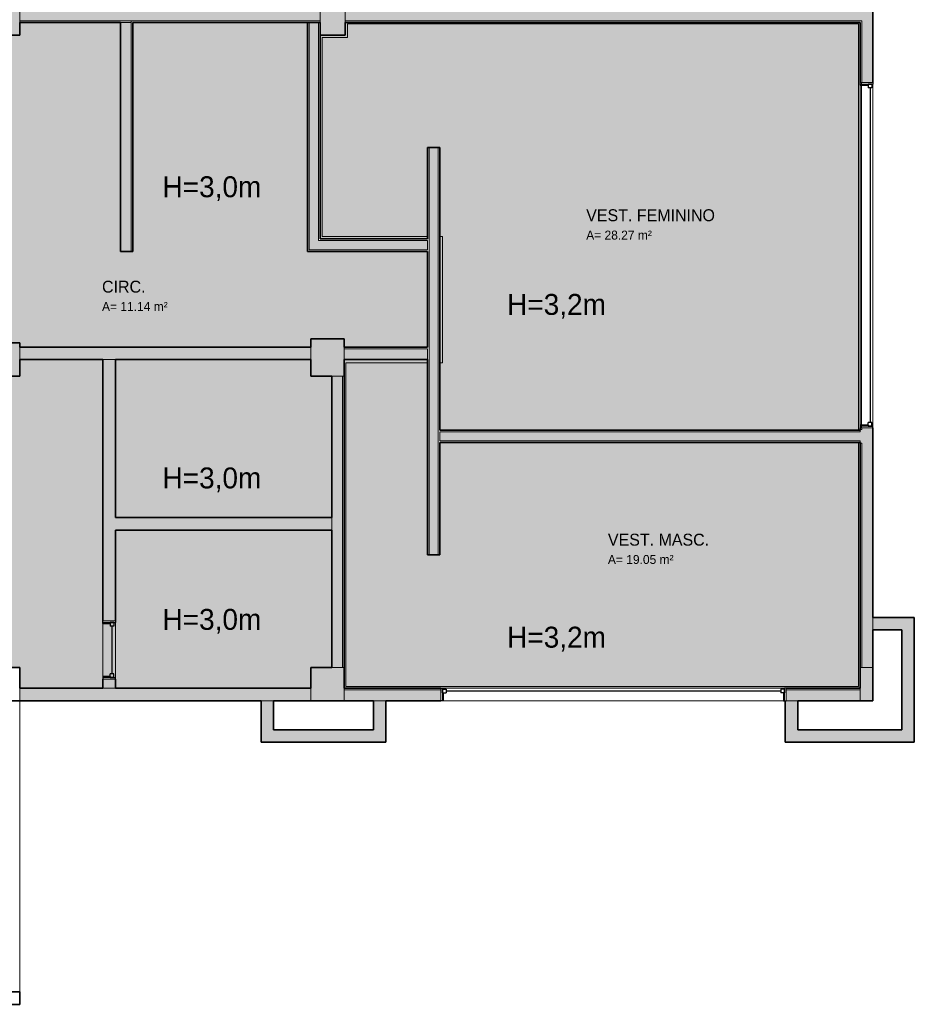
# Model space of a CAD drawing. Header units: metres. Extents: x -31 to 126, y -34 to 31.
# Tile 3 of 104: x -11 to 0, y -24 to -13. Entities that reach past the tile are written whole.
import ezdxf

# ---------------------------------------------------------------- set-up
doc = ezdxf.new("R2010")
doc.units = ezdxf.units.M
for name, color, linetype, lineweight in [('A-AREA-IDEN', 2, 'Continuous', 9), ('A-CLNG', 13, 'Continuous', 18), ('A-CLNG-PATT', 13, 'Continuous', 18), ('A-DETL', 90, 'Continuous', 18), ('A-DETL-GENF', 92, 'Continuous', 18), ('A-FLOR', 192, 'Continuous', 18), ('A-GLAZ', 151, 'Continuous', 18), ('A-WALL', 113, 'Continuous', 18), ('A-WALL-PATT', 111, 'Continuous', 35), ('G-ANNO-TEXT', 231, 'Continuous', 9)]:
    doc.layers.add(name, color=color, linetype=linetype, lineweight=lineweight)
doc.styles.add('Century Gothic_1', font='GOTHIC.TTF', dxfattribs={"height": 0.251495})
doc.styles.add('Century Gothic_2', font='GOTHIC.TTF', dxfattribs={"height": 0.107783})
doc.styles.add('Century Gothic_B', font='txt', dxfattribs={"height": 0.143612})

# ---------------------------------------------------------------- blocks, each defined once
blk = doc.blocks.new('Casement w Mullions-Number_0002 - Janela 100 x 400 _cm_-1469881-PLANTA DE TETO E ACÚSTICO')
at = {"layer": 'A-GLAZ', "lineweight": 25}
for p, q in [((-2.075, 0.075), (-2.05595, 0.075)), ((-2.05595, 0.02055), (-2.05595, 0.075)), ((-2.05595, 0.065), (-2.05595, 0.02055)), ((-2.05595, 0.065), (-2.0115, 0.065)), ((-2.05595, 0.02055), (-2.0115, 0.02055)), ((-2.05595, 0.02055), (-2.04325, 0.02055)), ((-2.04325, -0.075), (-2.04325, 0.02055)), ((-2.0115, 0.065), (-2.0115, 0.02055)), ((-2.0115, 0.04277), (2.0115, 0.04277)), ((2.0115, 0.065), (2.0115, 0.02055)), ((2.05595, 0.065), (2.0115, 0.065)), ((2.05595, 0.02055), (2.0115, 0.02055)), ((2.04325, 0.02055), (2.05595, 0.02055)), ((2.04325, 0.02055), (2.04325, -0.075)), ((2.05595, 0.02055), (2.05595, 0.075)), ((2.075, 0.075), (2.05595, 0.075)), ((2.05595, 0.065), (2.05595, 0.02055)), ((-2.04325, -0.075), (-2.075, -0.075)), ((2.04325, -0.075), (2.075, -0.075))]:
    blk.add_line(p, q, dxfattribs=at)
at = {"layer": 'A-GLAZ'}
for p, q in [((-2.05595, 0.075), (-2.075, 0.075)), ((-2.075, 0.075), (-2.075, -0.075)), ((-2.05595, -0.075), (-2.05595, 0.075)), ((2.05595, 0.075), (-2.05595, 0.075)), ((-2.05595, 0.075), (-2.05595, -0.075)), ((2.05595, 0.075), (2.05595, -0.075)), ((2.075, 0.075), (2.05595, 0.075)), ((2.05595, -0.075), (2.05595, 0.075)), ((2.075, -0.075), (2.075, 0.075)), ((-2.075, -0.075), (-2.05595, -0.075)), ((-2.05595, -0.075), (2.05595, -0.075)), ((2.05595, -0.075), (2.075, -0.075))]:
    blk.add_line(p, q, dxfattribs=at)
blk = doc.blocks.new('Casement w Mullions-Number_0002 - _JANELA 5-2405608-PLANTA DE TETO E ACÚSTICO')
at = {"layer": 'A-GLAZ', "lineweight": 25}
for p, q in [((-0.35, 0.075), (-0.33095, 0.075)), ((-0.33095, 0.01055), (-0.33095, 0.075)), ((-0.33095, 0.055), (-0.33095, 0.01055)), ((-0.33095, 0.055), (-0.2865, 0.055)), ((-0.33095, 0.01055), (-0.2865, 0.01055)), ((-0.33095, 0.01055), (-0.31825, 0.01055)), ((-0.31825, -0.075), (-0.31825, 0.01055)), ((-0.2865, 0.055), (-0.2865, 0.01055)), ((-0.2865, 0.03277), (0.2865, 0.03277)), ((0.2865, 0.055), (0.2865, 0.01055)), ((0.33095, 0.055), (0.2865, 0.055)), ((0.33095, 0.01055), (0.2865, 0.01055)), ((0.31825, 0.01055), (0.33095, 0.01055)), ((0.31825, 0.01055), (0.31825, -0.075)), ((0.33095, 0.01055), (0.33095, 0.075)), ((0.35, 0.075), (0.33095, 0.075)), ((0.33095, 0.055), (0.33095, 0.01055)), ((-0.31825, -0.075), (-0.35, -0.075)), ((0.31825, -0.075), (0.35, -0.075))]:
    blk.add_line(p, q, dxfattribs=at)
at = {"layer": 'A-GLAZ'}
for p, q in [((-0.33095, 0.075), (-0.35, 0.075)), ((-0.35, 0.075), (-0.35, -0.075)), ((-0.33095, -0.075), (-0.33095, 0.075)), ((0.33095, 0.075), (-0.33095, 0.075)), ((-0.33095, 0.075), (-0.33095, -0.075)), ((0.33095, 0.075), (0.33095, -0.075)), ((0.35, 0.075), (0.33095, 0.075)), ((0.33095, -0.075), (0.33095, 0.075)), ((0.35, -0.075), (0.35, 0.075)), ((-0.35, -0.075), (-0.33095, -0.075)), ((-0.33095, -0.075), (0.33095, -0.075)), ((0.33095, -0.075), (0.35, -0.075))]:
    blk.add_line(p, q, dxfattribs=at)

msp = doc.modelspace()

# ---------------------------------------------------------------- hatches: boundary and pattern name
at = {"layer": 'A-CLNG-PATT'}
h = msp.add_hatch(color=256, dxfattribs=at)
h.paths.add_polyline_path([(-6.907, -20.645), (-0.747, -20.645), (-0.747, -17.712), (-5.777, -17.712), (-5.777, -19.062), (-5.927, -19.062), (-5.927, -16.755), (-6.907, -16.755), (-6.907, -18.396)], flags=0)
h.paths.add_polyline_path([(-3.128, -17.562), (-0.747, -17.562), (-0.747, -12.68), (-6.887, -12.68), (-6.887, -12.845), (-7.192, -12.845), (-7.192, -15.235), (-5.927, -15.235), (-5.927, -14.165), (-5.777, -14.165), (-5.777, -15.235), (-5.747, -15.235), (-5.747, -16.755), (-5.777, -16.755), (-5.777, -17.562), (-4.709, -17.562)], flags=0)
at = {"layer": 'A-DETL-GENF'}
h = msp.add_hatch(color=254, dxfattribs=at)
h.paths.add_polyline_path([(-21.152, -20.847), (-20.777, -20.847), (-20.777, -18.415), (-19.377, -18.415), (-19.377, -16.115), (-23.227, -16.115), (-23.227, -16.525), (-23.077, -16.525), (-23.077, -16.825), (-23.377, -16.825), (-23.377, -16.115), (-26.734, -16.115), (-26.734, -20.165), (-23.302, -20.165), (-23.302, -19.865), (-23.077, -19.865), (-23.077, -20.165), (-22.377, -20.165), (-22.377, -20.847)], flags=0)
h.paths.add_polyline_path([(-19.377, -20.847), (-19.377, -18.565), (-20.627, -18.565), (-20.627, -20.847), (-19.381, -20.847)], flags=0)
h.paths.add_polyline_path([(-0.727, -20.665), (-0.727, -17.712), (-0.747, -17.712), (-0.747, -20.645), (-6.907, -20.645), (-6.907, -16.755), (-5.927, -16.755), (-5.927, -16.715), (-6.927, -16.715), (-6.927, -20.665), (-0.747, -20.665)], flags=0)
h.paths.add_polyline_path([(-10.152, -20.665), (-9.827, -20.665), (-9.827, -20.555), (-9.677, -20.555), (-9.677, -20.665), (-7.327, -20.665), (-7.327, -20.415), (-7.077, -20.415), (-7.077, -18.765), (-9.677, -18.765), (-9.677, -19.855), (-9.827, -19.855), (-9.827, -16.716), (-10.827, -16.716), (-10.827, -16.915), (-11.077, -16.915), (-11.077, -18.815), (-11.227, -18.815), (-11.227, -16.665), (-14.952, -16.665), (-14.952, -16.915), (-15.352, -16.915), (-15.352, -16.665), (-17.727, -16.665), (-17.727, -13.94), (-19.227, -13.94), (-19.227, -16.515), (-19.077, -16.515), (-19.077, -16.815), (-19.227, -16.815), (-19.227, -20.547), (-19.077, -20.547), (-19.077, -20.665), (-15.552, -20.665), (-15.552, -20.515), (-15.252, -20.515), (-15.252, -20.665), (-11.227, -20.665), (-11.227, -20.215), (-11.077, -20.215), (-11.077, -20.415), (-10.827, -20.415), (-10.827, -20.665)], flags=0)
h.paths.add_polyline_path([(-7.089, -18.615), (-7.077, -18.615), (-7.077, -16.915), (-7.327, -16.915), (-7.327, -16.716), (-9.677, -16.716), (-9.677, -18.615)], flags=0)
h.paths.add_polyline_path([(-0.747, -17.562), (-0.727, -17.562), (-0.727, -17.534), (-0.712, -17.534), (-0.712, -13.384), (-0.727, -13.384), (-0.727, -12.665), (-6.917, -12.665), (-6.917, -12.815), (-7.217, -12.815), (-7.217, -15.265), (-5.927, -15.265), (-5.927, -15.235), (-7.192, -15.235), (-7.192, -12.845), (-6.887, -12.845), (-6.887, -12.68), (-0.747, -12.68), (-0.747, -17.555)], flags=0)
h.paths.add_polyline_path([(-5.777, -16.755), (-5.747, -16.755), (-5.747, -15.235), (-5.777, -15.235), (-5.777, -15.759)], flags=0)
h.paths.add_polyline_path([(-9.617, -16.566), (-7.327, -16.566), (-7.327, -16.465), (-6.927, -16.465), (-6.927, -16.565), (-5.927, -16.565), (-5.927, -15.415), (-7.367, -15.415), (-7.367, -12.665), (-9.467, -12.665), (-9.467, -15.416), (-9.617, -15.416), (-9.617, -12.665), (-10.827, -12.665), (-10.827, -12.815), (-11.077, -12.815), (-11.077, -16.515), (-10.827, -16.515), (-10.827, -16.566), (-9.677, -16.566)], flags=0)
h.paths.add_polyline_path([(-15.227, -16.515), (-11.227, -16.515), (-11.227, -15.015), (-15.227, -15.015)], flags=0)
h.paths.add_polyline_path([(-16.404, -16.515), (-15.377, -16.515), (-15.377, -12.715), (-15.502, -12.715), (-15.502, -12.615), (-17.577, -12.615), (-17.577, -16.515), (-17.176, -16.515)], flags=0)
h.paths.add_polyline_path([(-19.377, -15.965), (-19.377, -13.79), (-17.727, -13.79), (-17.727, -12.465), (-15.502, -12.465), (-15.502, -12.415), (-15.202, -12.415), (-15.202, -12.565), (-15.052, -12.565), (-15.052, -12.715), (-14.352, -12.715), (-14.352, -12.565), (-11.227, -12.565), (-11.227, -12.415), (-10.827, -12.415), (-10.827, -12.515), (-8.987, -12.515), (-8.987, -9.515), (-9.933, -9.515), (-9.933, -9.516), (-10.083, -9.516), (-10.083, -5.737), (-12.345, -3.689), (-16.227, -3.689), (-16.227, -2.425), (-19.377, -2.425), (-19.377, 0.685), (-22.307, 0.685), (-22.307, 0.675), (-23.727, 0.675), (-23.727, 0.655), (-23.962, 0.655), (-23.962, -0.675), (-23.377, -0.675), (-23.377, -0.505), (-23.077, -0.505), (-23.077, -0.665), (-20.717, -0.665), (-20.717, -2.515), (-20.867, -2.515), (-20.867, -0.815), (-23.227, -0.815), (-23.227, -1.715), (-23.377, -1.715), (-23.377, -0.825), (-24.112, -0.825), (-24.112, 0.655), (-24.662, 0.655), (-24.662, 4.845), (-28.212, 4.845), (-28.212, 4.695), (-28.362, 4.695), (-28.362, -0.58), (-28.212, -0.58), (-28.212, -0.815), (-28.362, -0.815), (-28.362, -3.94), (-26.362, -3.94), (-26.362, -4.615), (-26.145, -4.615), (-26.145, -4.765), (-26.362, -4.765), (-26.362, -5.99), (-24.162, -5.99), (-24.162, -6.14), (-24.262, -6.14), (-24.262, -6.327), (-24.412, -6.327), (-24.412, -6.14), (-28.362, -6.14), (-28.362, -8.365), (-28.227, -8.365), (-28.227, -8.515), (-24.412, -8.515), (-24.412, -8.327), (-24.262, -8.327), (-24.262, -8.515), (-23.377, -8.515), (-23.377, -8.365), (-23.077, -8.365), (-23.077, -8.515), (-19.302, -8.515), (-19.302, -8.365), (-19.077, -8.365), (-19.077, -11.275), (-19.227, -11.275), (-19.227, -12.49), (-19.077, -12.49), (-19.077, -12.79), (-19.377, -12.79), (-19.377, -12.765), (-26.734, -12.765), (-26.734, -15.965), (-19.426, -15.965)], flags=0)
h.paths.add_polyline_path([(-15.222, -14.865), (-15.222, -12.715), (-15.227, -12.715), (-15.227, -14.865)], flags=0)
h.paths.add_polyline_path([(-12.277, -11.465), (-13.027, -11.465), (-13.027, -11.315), (-12.277, -11.315), (-12.277, -11.378)], flags=0)
h.paths.add_polyline_path([(-13.727, -11.465), (-14.027, -11.465), (-14.027, -11.315), (-13.727, -11.315), (-13.727, -11.378)], flags=0)
h.paths.add_polyline_path([(-11.577, -11.465), (-11.577, -11.315), (-11.277, -11.315), (-11.277, -11.465)], flags=0)
h.paths.add_polyline_path([(-15.222, -11.465), (-15.477, -11.465), (-15.477, -11.315), (-15.027, -11.315), (-15.027, -11.465), (-15.202, -11.465)], flags=0)
h.paths.add_polyline_path([(-16.458, -11.465), (-16.627, -11.465), (-16.627, -11.315), (-16.177, -11.315), (-16.177, -11.465), (-16.227, -11.465)], flags=0)
h.paths.add_polyline_path([(-17.727, -11.465), (-17.877, -11.465), (-17.877, -9.915), (-17.727, -9.915), (-17.727, -11.315), (-17.327, -11.315), (-17.327, -11.465), (-17.597, -11.465)], flags=0)
h.paths.add_polyline_path([(-17.727, -9.215), (-17.877, -9.215), (-17.877, -6.885), (-17.727, -6.885), (-17.727, -8.665)], flags=0)
h.paths.add_polyline_path([(-17.732, -6.185), (-17.877, -6.185), (-17.877, -5.885), (-17.727, -5.885), (-17.727, -6.185)], flags=0)
h.paths.add_polyline_path([(-20.867, -6.14), (-21.812, -6.14), (-21.812, -5.99), (-19.227, -5.99), (-19.227, -6.14), (-20.717, -6.14)], flags=0)
h.paths.add_polyline_path([(-22.512, -6.14), (-23.462, -6.14), (-23.462, -5.99), (-22.512, -5.99)], flags=0)
h.paths.add_polyline_path([(-26.512, -5.99), (-26.512, -4.09), (-28.362, -4.09), (-28.362, -5.99), (-27.26, -5.99)], flags=0)
h.paths.add_polyline_path([(-10.003, -5.586), (-6.593, -1.82), (-7.89, -0.645), (-8.992, -1.862), (-9.918, -1.023), (-12.227, -3.572), (-10.003, -5.586)], flags=0)
h.paths.add_polyline_path([(-17.877, -5.185), (-17.877, -4.785), (-17.727, -4.785), (-17.727, -5.185)], flags=0)
h.paths.add_polyline_path([(-19.377, -4.94), (-19.527, -4.94), (-19.527, -4.565), (-19.227, -4.565), (-19.227, -4.94), (-19.317, -4.94)], flags=0)
h.paths.add_polyline_path([(-23.302, -4.765), (-24.145, -4.765), (-24.145, -4.615), (-23.377, -4.615), (-23.377, -3.715), (-23.227, -3.715), (-23.227, -4.465), (-23.082, -4.465), (-23.082, -4.615), (-23.037, -4.615), (-23.037, -4.765), (-23.227, -4.765)], flags=0)
h.paths.add_polyline_path([(-21.037, -4.765), (-21.037, -4.615), (-20.867, -4.615), (-20.867, -4.515), (-20.717, -4.515), (-20.717, -4.765), (-20.867, -4.765)], flags=0)
h.paths.add_polyline_path([(-19.377, 0.835), (-19.377, 4.845), (-22.157, 4.845), (-22.157, 0.835), (-20.717, 0.835)], flags=0)
at = {"layer": 'A-WALL-PATT', "lineweight": 18}
for color, points in [(256, [(-11.227, -12.815), (-10.827, -12.815), (-10.827, -12.415), (-11.227, -12.415), (-11.227, -12.765)]), (256, [(-6.917, -12.815), (-6.917, -12.515), (-7.217, -12.515), (-7.217, -12.815), (-7.192, -12.815)]), (256, [(-10.827, -12.665), (-9.487, -12.665), (-9.487, -12.645), (-10.827, -12.645)]), (7, [(-9.487, -15.416), (-9.487, -12.665), (-9.617, -12.665), (-9.617, -15.416)]), (256, [(-11.055, -16.915), (-10.827, -16.915), (-10.827, -16.515), (-11.077, -16.515), (-11.077, -16.665), (-11.227, -16.515), (-11.227, -16.915), (-11.077, -16.915)]), (256, [(-9.827, -16.716), (-7.327, -16.716), (-7.327, -16.566), (-10.827, -16.566), (-10.827, -16.716), (-10.152, -16.716)]), (256, [(-7.077, -16.915), (-6.927, -16.915), (-6.927, -16.465), (-7.327, -16.465), (-7.327, -16.915), (-7.192, -16.915)]), (256, [(-6.64, -16.715), (-5.927, -16.715), (-5.927, -16.585), (-6.927, -16.585), (-6.927, -16.715), (-6.887, -16.715)]), (256, [(-0.577, -17.72), (-0.577, -17.555), (-0.727, -17.555), (-0.727, -17.72), (-0.707, -17.72)]), (256, [(-0.577, -20.415), (-0.577, -17.72), (-0.707, -17.72), (-0.707, -20.415)]), (7, [(-7.077, -18.765), (-7.077, -18.615), (-9.677, -18.615), (-9.677, -18.765)]), (8, [(-0.577, -19.965), (-0.227, -19.965), (-0.227, -19.815), (-0.577, -19.815)]), (8, [(-0.077, -21.165), (-0.077, -19.815), (-0.227, -19.815), (-0.227, -21.165)]), (256, [(-7.327, -20.815), (-6.927, -20.815), (-6.927, -20.415), (-7.327, -20.415), (-7.327, -20.685)]), (256, [(-0.727, -20.815), (-0.577, -20.815), (-0.577, -20.415), (-0.727, -20.415), (-0.727, -20.685)]), (256, [(-7.927, -20.815), (-7.327, -20.815), (-7.327, -20.665), (-10.827, -20.665), (-10.827, -20.815), (-10.152, -20.815)]), (256, [(-7.927, -21.315), (-7.777, -21.315), (-7.777, -20.815), (-7.927, -20.815), (-7.927, -21.165)]), (256, [(-6.427, -21.165), (-6.427, -20.815), (-6.577, -20.815), (-6.577, -21.165)]), (8, [(-1.478, -21.315), (-1.478, -20.815), (-1.628, -20.815), (-1.628, -21.315), (-1.617, -21.315)]), (256, [(-6.907, -21.315), (-6.427, -21.315), (-6.427, -21.165), (-7.777, -21.165), (-7.777, -21.315), (-7.327, -21.315)]), (8, [(-1.478, -21.315), (-0.077, -21.315), (-0.077, -21.165), (-1.478, -21.165)])]:
    msp.add_hatch(color=color, dxfattribs=at).paths.add_polyline_path(points, flags=0)
at = {"layer": 'A-WALL-PATT'}
for color, points in [(256, [(-10.152, -12.645), (-9.467, -12.645), (-9.467, -12.515), (-10.827, -12.515), (-10.827, -12.645)]), (256, [(-7.347, -12.645), (-7.217, -12.645), (-7.217, -12.515), (-9.467, -12.515), (-9.467, -12.645), (-8.563, -12.645)]), (256, [(-0.747, -12.645), (-0.707, -12.645), (-0.707, -12.515), (-6.917, -12.515), (-6.917, -12.645), (-3.128, -12.645)]), (250, [(-9.487, -15.416), (-9.467, -15.416), (-9.467, -12.645), (-9.487, -12.645), (-9.487, -15.285)]), (256, [(-7.347, -15.395), (-7.237, -15.395), (-7.237, -12.665), (-7.347, -12.665), (-7.347, -15.235)]), (256, [(-5.797, -19.062), (-5.797, -14.165), (-5.907, -14.165), (-5.907, -19.062)]), (256, [(-7.237, -15.395), (-5.927, -15.395), (-5.927, -15.285), (-7.237, -15.285)]), (256, [(-6.947, -20.415), (-6.947, -16.915), (-7.077, -16.915), (-7.077, -20.415)]), (256, [(-3.128, -17.692), (-0.727, -17.692), (-0.727, -17.582), (-5.777, -17.582), (-5.777, -17.692), (-4.542, -17.692)])]:
    msp.add_hatch(color=color, dxfattribs=at).paths.add_polyline_path(points, flags=0)
at = {"layer": 'A-WALL-PATT', "lineweight": 18}
h = msp.add_hatch(color=256, dxfattribs=at)
h.paths.add_polyline_path([(-0.577, -17.555), (-0.577, -17.534), (-0.707, -17.534), (-0.707, -17.555)], flags=0)
h.paths.add_polyline_path([(-0.707, -13.384), (-0.577, -13.384), (-0.577, -12.515), (-0.707, -12.515), (-0.707, -12.845)], flags=0)
h = msp.add_hatch(color=256, dxfattribs=at)
h.paths.add_polyline_path([(-9.677, -20.665), (-9.677, -20.555), (-9.827, -20.555), (-9.827, -20.665)], flags=0)
h.paths.add_polyline_path([(-9.827, -19.855), (-9.677, -19.855), (-9.677, -16.716), (-9.827, -16.716), (-9.827, -18.396)], flags=0)
at = {"layer": 'A-WALL-PATT'}
h = msp.add_hatch(color=256, dxfattribs=at)
h.paths.add_polyline_path([(-1.617, -20.815), (-0.727, -20.815), (-0.727, -20.685), (-1.617, -20.685)], flags=0)
h.paths.add_polyline_path([(-5.767, -20.815), (-5.767, -20.685), (-6.927, -20.685), (-6.927, -20.815), (-6.427, -20.815)], flags=0)

# ---------------------------------------------------------------- linework, layer by layer
at = {"layer": 'A-CLNG'}
for p, q in [((-6.887, -12.845), (-6.887, -12.68)), ((-6.887, -12.68), (-0.747, -12.68)), ((-0.747, -12.68), (-0.747, -17.562)), ((-7.192, -15.235), (-7.192, -12.845)), ((-7.192, -12.845), (-6.887, -12.845)), ((-5.927, -15.235), (-7.192, -15.235)), ((-5.747, -15.235), (-5.777, -15.235)), ((-5.747, -16.755), (-5.747, -15.235)), ((-6.907, -20.645), (-6.907, -16.755)), ((-6.907, -16.755), (-5.927, -16.755)), ((-5.777, -16.755), (-5.747, -16.755)), ((-0.747, -17.712), (-0.747, -20.645)), ((-0.747, -20.645), (-6.907, -20.645))]:
    msp.add_line(p, q, dxfattribs=at)
at = {"layer": 'A-DETL'}
for p, q in [((-0.712, -17.534), (-0.712, -13.384)), ((-5.767, -20.665), (-1.617, -20.665))]:
    msp.add_line(p, q, dxfattribs=at)
at = {"layer": 'A-FLOR'}
msp.add_line((-10.827, -20.815), (-10.827, -24.315), dxfattribs=at)
at = {"layer": 'A-WALL', "lineweight": 35}
for p, q in [((-0.577, -9.715), (-0.577, -13.384)), ((-10.827, -12.665), (-10.827, -12.815)), ((-9.617, -12.665), (-10.827, -12.665)), ((-9.617, -15.416), (-9.617, -12.665)), ((-9.467, -12.665), (-9.467, -15.416)), ((-7.217, -12.665), (-9.467, -12.665)), ((-7.367, -15.415), (-7.367, -12.665)), ((-7.217, -12.665), (-7.217, -15.265)), ((-6.917, -12.665), (-6.917, -12.815)), ((-0.727, -12.665), (-6.917, -12.665)), ((-0.727, -13.384), (-0.727, -12.665)), ((-10.827, -12.815), (-11.077, -12.815)), ((-6.917, -12.815), (-7.217, -12.815)), ((-5.927, -15.265), (-5.927, -14.165)), ((-5.927, -14.165), (-5.777, -14.165)), ((-5.777, -14.165), (-5.777, -17.562)), ((-7.217, -15.265), (-5.927, -15.265)), ((-9.467, -15.416), (-9.617, -15.416)), ((-5.927, -15.415), (-7.367, -15.415)), ((-5.927, -16.565), (-5.927, -15.415)), ((-15.227, -16.515), (-10.827, -16.515)), ((-10.827, -16.515), (-10.827, -16.566)), ((-10.827, -16.566), (-7.327, -16.566)), ((-7.327, -16.566), (-7.327, -16.465)), ((-7.327, -16.465), (-6.927, -16.465)), ((-6.927, -16.465), (-6.927, -16.565)), ((-6.927, -16.565), (-5.927, -16.565)), ((-10.827, -16.716), (-10.827, -16.915)), ((-9.827, -16.716), (-10.827, -16.716)), ((-9.827, -19.855), (-9.827, -16.716)), ((-7.327, -16.716), (-9.677, -16.716)), ((-9.677, -16.716), (-9.677, -18.615)), ((-7.327, -16.915), (-7.327, -16.716)), ((-6.927, -16.715), (-6.927, -20.665)), ((-5.927, -16.715), (-6.927, -16.715)), ((-5.927, -19.062), (-5.927, -16.715)), ((-10.827, -16.915), (-11.077, -16.915)), ((-7.077, -16.915), (-7.327, -16.915)), ((-7.077, -18.615), (-7.077, -16.915)), ((-5.777, -17.562), (-0.727, -17.562)), ((-0.727, -17.562), (-0.727, -17.534)), ((-0.577, -17.534), (-0.577, -19.815)), ((-5.777, -17.712), (-5.777, -19.062)), ((-0.727, -17.712), (-5.777, -17.712)), ((-0.727, -20.665), (-0.727, -17.712)), ((-9.677, -18.615), (-7.077, -18.615)), ((-7.077, -18.765), (-9.677, -18.765)), ((-9.677, -18.765), (-9.677, -19.855)), ((-7.077, -20.415), (-7.077, -18.765)), ((-5.777, -19.062), (-5.927, -19.062)), ((-0.577, -19.815), (-0.077, -19.815)), ((-0.077, -19.815), (-0.077, -21.315)), ((-0.577, -19.965), (-0.577, -20.815)), ((-0.227, -19.965), (-0.577, -19.965)), ((-0.227, -21.165), (-0.227, -19.965)), ((-11.077, -20.415), (-10.827, -20.415)), ((-10.827, -20.415), (-10.827, -20.665)), ((-7.327, -20.665), (-7.327, -20.415)), ((-7.327, -20.415), (-7.077, -20.415)), ((-9.827, -20.665), (-9.827, -20.555)), ((-9.677, -20.555), (-9.677, -20.665)), ((-10.827, -20.665), (-9.827, -20.665)), ((-9.677, -20.665), (-7.327, -20.665)), ((-6.927, -20.665), (-5.767, -20.665)), ((-1.617, -20.665), (-0.727, -20.665)), ((-7.927, -20.815), (-19.077, -20.815)), ((-7.927, -21.315), (-7.927, -20.815)), ((-7.777, -20.815), (-7.777, -21.165)), ((-6.577, -20.815), (-7.777, -20.815)), ((-6.577, -21.165), (-6.577, -20.815)), ((-6.427, -20.815), (-6.427, -21.315)), ((-5.767, -20.815), (-6.427, -20.815)), ((-1.628, -21.315), (-1.628, -20.815)), ((-1.478, -20.815), (-1.478, -21.165)), ((-0.577, -20.815), (-1.478, -20.815)), ((-7.777, -21.165), (-6.577, -21.165)), ((-1.478, -21.165), (-0.227, -21.165)), ((-6.427, -21.315), (-7.927, -21.315)), ((-0.077, -21.315), (-1.628, -21.315)), ((-19.227, -24.315), (-10.827, -24.315)), ((-10.827, -24.315), (-10.827, -24.465)), ((-10.827, -24.465), (-19.377, -24.465))]:
    msp.add_line(p, q, dxfattribs=at)
at = {"layer": 'A-WALL'}
for p, q in [((-10.827, -12.665), (-10.827, -12.515)), ((-7.217, -12.515), (-7.217, -12.665)), ((-6.917, -12.665), (-6.917, -12.515)), ((-10.827, -12.645), (-7.217, -12.645)), ((-9.487, -12.645), (-9.487, -15.416)), ((-6.917, -12.645), (-0.707, -12.645)), ((-0.707, -13.384), (-0.707, -12.645)), ((-9.617, -12.665), (-9.487, -12.665)), ((-7.347, -15.395), (-7.347, -12.665)), ((-7.237, -15.285), (-7.237, -12.665)), ((-5.907, -14.165), (-5.907, -19.062)), ((-5.797, -14.165), (-5.797, -19.062)), ((-7.237, -15.285), (-5.927, -15.285)), ((-5.927, -15.285), (-5.927, -15.395)), ((-7.347, -15.395), (-5.927, -15.395)), ((-10.827, -16.716), (-10.827, -16.566)), ((-7.327, -16.566), (-7.327, -16.716)), ((-6.927, -16.715), (-6.927, -16.565)), ((-6.927, -16.585), (-5.927, -16.585)), ((-5.927, -16.585), (-5.927, -16.715)), ((-9.827, -16.716), (-9.677, -16.716)), ((-6.927, -16.915), (-7.077, -16.915)), ((-6.947, -20.415), (-6.947, -16.915)), ((-0.727, -17.582), (-5.777, -17.582)), ((-5.777, -17.692), (-5.777, -17.582)), ((-0.707, -17.555), (-0.727, -17.555)), ((-0.727, -17.562), (-0.727, -17.582)), ((-0.707, -17.555), (-0.707, -17.534)), ((-0.727, -17.692), (-5.777, -17.692)), ((-0.727, -17.692), (-0.727, -17.712)), ((-0.727, -17.72), (-0.707, -17.72)), ((-0.707, -20.415), (-0.707, -17.72)), ((-7.077, -18.615), (-7.077, -18.765)), ((-0.577, -19.965), (-0.577, -19.815)), ((-7.077, -20.415), (-6.927, -20.415)), ((-0.577, -20.415), (-0.727, -20.415)), ((-10.827, -20.815), (-10.827, -20.665)), ((-9.677, -20.665), (-9.827, -20.665)), ((-7.327, -20.665), (-7.327, -20.815)), ((-6.927, -20.815), (-6.927, -20.665)), ((-5.767, -20.685), (-6.927, -20.685)), ((-0.727, -20.685), (-1.617, -20.685)), ((-0.727, -20.815), (-0.727, -20.665)), ((-7.927, -20.815), (-7.777, -20.815)), ((-6.577, -20.815), (-6.427, -20.815)), ((-1.617, -20.815), (-1.478, -20.815))]:
    msp.add_line(p, q, dxfattribs=at)

# ---------------------------------------------------------------- block references
at = {"layer": 'A-GLAZ', "rotation": 269.9999999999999}
for name, p in [('Casement w Mullions-Number_0002 - Janela 100 x 400 _cm_-1469881-PLANTA DE TETO E ACÚSTICO', (-0.652, -15.459)), ('Casement w Mullions-Number_0002 - _JANELA 5-2405608-PLANTA DE TETO E ACÚSTICO', (-9.752, -20.205))]:
    msp.add_blockref(name, p, dxfattribs=at)
at = {"layer": 'A-GLAZ'}
msp.add_blockref('Casement w Mullions-Number_0002 - Janela 100 x 400 _cm_-1469881-PLANTA DE TETO E ACÚSTICO', (-3.692, -20.74), dxfattribs=at)

# ---------------------------------------------------------------- texts
at = {"layer": 'A-AREA-IDEN', "attachment_point": 1}
for s, insert, char_height, width, line_spacing_factor, style in [('VEST. FEMININO', (-4.02, -14.908), 0.14361, 1.7928, 0.984796, 'Century Gothic_B'), ('A= 28.27 m²', (-4.02, -15.165), 0.10778, 1.00305, 0.984117, 'Century Gothic_2'), ('CIRC.', (-9.838, -15.767), 0.1436, 0.6462, 0.984796, 'Century Gothic_B'), ('A= 11.14 m²', (-9.838, -16.023), 0.10778, 1.00305, 0.984117, 'Century Gothic_2'), ('VEST. MASC.', (-3.759, -18.808), 0.14361, 1.4202, 0.984796, 'Century Gothic_B'), ('A= 19.05 m²', (-3.759, -19.064), 0.10778, 1.00305, 0.984117, 'Century Gothic_2')]:
    msp.add_mtext(s, dxfattribs=dict(at, insert=insert, char_height=char_height, width=width, line_spacing_factor=line_spacing_factor, style=style))
at = {"layer": 'G-ANNO-TEXT', "color": 7, "char_height": 0.2515, "width": 1.48358, "attachment_point": 1, "line_spacing_factor": 0.984117, "style": 'Century Gothic_1'}
for s, insert in [('H=3,0m', (-9.111, -14.512)), ('H=3,2m', (-4.97, -15.926)), ('H=3,0m', (-9.111, -18.012)), ('H=3,0m', (-9.111, -19.712)), ('H=3,2m', (-4.97, -19.926))]:
    msp.add_mtext(s, dxfattribs=dict(at, insert=insert))

doc.saveas('drawing.dxf')
